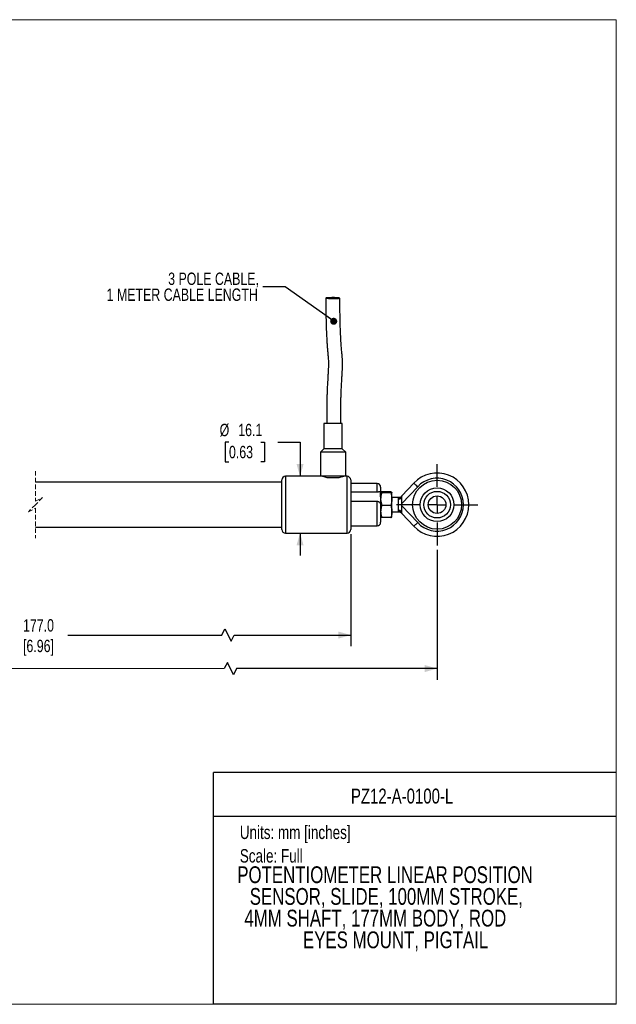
# Model space of a CAD drawing. Header units: millimetres. Extents: x 0 to 432, y 0 to 279.
# Tile 2 of 2: x 263 to 432, y 0 to 279. Entities that reach past the tile are written whole.
import ezdxf
from ezdxf.enums import TextEntityAlignment as Align

# ---------------------------------------------------------------- set-up
doc = ezdxf.new("R2010")
doc.units = ezdxf.units.MM
doc.linetypes.add('CENTERX2', pattern=[20.32, 12.7, -2.54, 2.54, -2.54])
doc.linetypes.add('HIDDEN', pattern=[1.905, 1.27, -0.635])
doc.layers.add('CENTER', color=40, linetype='CENTERX2')
doc.layers.add('DIMENSIONS', color=140, linetype='Continuous', lineweight=25)
doc.layers.add('TEXT', color=140, linetype='Continuous', lineweight=25)
doc.styles.add('SLDTEXTSTYLE0', font='TXT', dxfattribs={"width": 0.75})
doc.dimstyles.new('SLDDIMSTYLE2', dxfattribs={"dimtxt": 3.5, "dimasz": 3.5, "dimexe": 0, "dimexo": 0.0625, "dimgap": 0.875, "dimtad": 0, "dimtih": 1, "dimtoh": 1, "dimdec": 1, "dimrnd": 1e-09, "dimzin": 12, "dimdsep": 46, "dimtxsty": 'SLDTEXTSTYLE0', "dimsah": 1, "dimcen": 0.09, "dimadec": 0, "dimazin": 3, "dimtfac": 1, "dimtdec": 1, "dimtmove": 0, "dimatfit": 0, "dimfxl": 0, "dimfrac": 2, "dimtolj": 1, "dimtzin": 12, "dimarcsym": 0})
doc.dimstyles.new('SLDDIMSTYLE4', dxfattribs={"dimtxt": 0.18, "dimasz": 2, "dimexe": 0, "dimexo": 0.0625, "dimgap": 0, "dimtad": 0, "dimtih": 1, "dimtoh": 1, "dimdec": 0, "dimrnd": 1e-09, "dimzin": 0, "dimdsep": 46, "dimtxsty": 'Standard', "dimblk1": 'DOT', "dimblk2": 'DOT', "dimsah": 1, "dimcen": 0.09, "dimadec": 0, "dimazin": 0, "dimtfac": 2, "dimtdec": 0, "dimtofl": 0, "dimtmove": 0, "dimatfit": 3, "dimldrblk": 'DOT', "dimfxl": 0, "dimfrac": 2, "dimtolj": 1, "dimtzin": 0, "dimarcsym": 0})

# ---------------------------------------------------------------- blocks, each defined once
blk = doc.blocks.new('SW_NOTE_0')
at = {"layer": 'TEXT', "color": 0, "insert": (0, 4.91), "char_height": 3.81, "attachment_point": 1, "style": 'SLDTEXTSTYLE0'}
blk.add_mtext('Units: mm [inches]', dxfattribs=at)
blk = doc.blocks.new('SW_NOTE_0_1')
at = {"layer": 'TEXT', "color": 0, "insert": (0, 4.91), "char_height": 3.81, "attachment_point": 1, "style": 'SLDTEXTSTYLE0'}
blk.add_mtext('Scale: Full', dxfattribs=at)
blk = doc.blocks.new('Block3')
at = {"color": 140, "linetype": 'Continuous', "lineweight": 18}
blk.add_line((431.8, 0), (431.8, 65.76), dxfattribs=at)
at = {"layer": 'TEXT'}
for p, q in [((431.8, 65.76), (317.5, 65.76)), ((317.5, 0), (317.5, 65.76)), ((317.5, 53.39), (431.8, 53.39)), ((431.8, 0), (317.5, 0))]:
    blk.add_line(p, q, dxfattribs=at)
for name, p in [('SW_NOTE_0', (324.99, 45.8)), ('SW_NOTE_0_1', (324.99, 39.13))]:
    blk.add_blockref(name, p, dxfattribs=at)
at = {"layer": 'TEXT', "color": 140, "style": 'SLDTEXTSTYLE0', "width": 0.75}
for tag, height, p in [('AUTOATTR0', 4.23, (356.51, 55.71)), ('AUTOATTR1_0', 4.76, (324.27, 32.96)), ('AUTOATTR1_1', 4.76, (327.8, 26.81)), ('AUTOATTR1_2', 4.76, (326.28, 20.65)), ('AUTOATTR1_3', 4.76, (342.91, 14.49))]:
    blk.add_attdef(tag, text='', height=height, dxfattribs=at).set_placement(p, align=Align.BOTTOM_LEFT)
blk = doc.blocks.new('_D_4')
at = {"layer": 'DIMENSIONS'}
for p, q in [((321.91, 159.5), (320.84, 159.5)), ((320.84, 159.5), (320.84, 153.94)), ((330.96, 159.5), (332.03, 159.5)), ((332.03, 159.5), (332.03, 153.94)), ((335.73, 159.5), (342.08, 159.5)), ((342.08, 159.5), (342.08, 149.83)), ((320.84, 153.94), (321.91, 153.94)), ((332.03, 153.94), (330.96, 153.94)), ((342.08, 133.73), (342.08, 127.38))]:
    blk.add_line(p, q, dxfattribs=at)
for points in [[(342.08, 149.83), (343.08, 153.33), (341.08, 153.33)], [(342.08, 133.73), (341.08, 130.23), (343.08, 130.23)]]:
    blk.add_solid(points, dxfattribs=at)
at = {"layer": 'DIMENSIONS', "char_height": 3.5, "attachment_point": 1, "style": 'SLDTEXTSTYLE0'}
for s, insert in [('%%c', (319.27, 164.72)), ('16.1', (324.55, 164.72)), ('0.63', (321.91, 158.46))]:
    blk.add_mtext(s, dxfattribs=dict(at, insert=insert))
blk = doc.blocks.new('SW_NOTE_0_5')
at = {"layer": 'TEXT', "color": 0, "char_height": 3.5, "attachment_point": 3, "style": 'SLDTEXTSTYLE0'}
for s, insert in [('3 POLE CABLE,', (-1.12, 4.02)), ('1 METER CABLE LENGTH', (-1.43, -0.5))]:
    blk.add_mtext(s, dxfattribs=dict(at, insert=insert))
blk = doc.blocks.new('_Dot')
at = {"color": 0, "linetype": 'ByBlock', "lineweight": -2}
blk.add_line((-0.5, 0), (-1, 0), dxfattribs=at)
at = {"color": 0, "linetype": 'ByBlock', "const_width": 0.5}
blk.add_lwpolyline([(-0.25, 0, 1), (0.25, 0, 1)], format="xyb", close=True, dxfattribs=at)
blk = doc.blocks.new('SW_CENTERMARKSYMBOL_1')
at = {"layer": 'CENTER', "color": 0}
for p, q in [((0, 5.08), (0, 11.54)), ((-5.08, 0), (-11.54, 0)), ((0, 0), (-2.54, 0)), ((0, 0), (0, 2.54)), ((0, 0), (0, -2.54)), ((0, 0), (2.54, 0)), ((5.08, 0), (11.54, 0)), ((0, -5.08), (0, -11.54))]:
    blk.add_line(p, q, dxfattribs=at)

msp = doc.modelspace()

# ---------------------------------------------------------------- linework, layer by layer
at = {"color": 7, "linetype": 'Continuous', "lineweight": 18}
for p, q in [((0, 279.4), (431.8, 279.4)), ((431.8, 0), (431.8, 279.4)), ((0, 0), (431.8, 0))]:
    msp.add_line(p, q, dxfattribs=at)
for p, q in [((348.84598, 164.82701), (348.84598, 157.64123)), ((349.39475, 164.82701), (348.84598, 164.82701)), ((354.04598, 164.82701), (349.39475, 164.82701)), ((353.65605, 164.82701), (349.72341, 164.82701)), ((354.04598, 157.64123), (354.04598, 164.82701)), ((348.84598, 157.64123), (347.84598, 156.64123)), ((347.84598, 156.64123), (347.84598, 149.82701)), ((348.6058, 156.64123), (347.84598, 156.64123)), ((355.04598, 156.64123), (348.6058, 156.64123)), ((349.39475, 157.64123), (348.84598, 157.64123)), ((354.04598, 157.64123), (349.39475, 157.64123)), ((355.04598, 156.64123), (354.04598, 157.64123)), ((355.04598, 149.82701), (355.04598, 156.64123)), ((336.94599, 148.12701), (266.99648, 148.12701)), ((336.94599, 134.72701), (336.94599, 148.82701)), ((347.84598, 149.82701), (337.94599, 149.82701)), ((337.94599, 149.82701), (337.94599, 133.72701)), ((348.6058, 149.82701), (347.84598, 149.82701)), ((355.04598, 149.82701), (348.6058, 149.82701)), ((353.09522, 149.42701), (349.79675, 149.42701)), ((354.44599, 149.81203), (354.44599, 149.82701)), ((355.44599, 149.82701), (355.04598, 149.82701)), ((355.44599, 133.72701), (355.44599, 149.82701)), ((356.44599, 148.82701), (356.44599, 134.72701)), ((363.94598, 147.77701), (356.44599, 147.77701)), ((363.94598, 145.35826), (356.44599, 145.35826)), ((363.94598, 145.35826), (363.94598, 147.77701)), ((364.94598, 146.77701), (364.94598, 145.21497)), ((367.83338, 145.39629), (365.2586, 145.39629)), ((370.99599, 144.27701), (374.35401, 147.8974)), ((375.45378, 146.87733), (370.99599, 142.07127)), ((356.44599, 142.75218), (363.94598, 142.75218)), ((363.94598, 135.77701), (363.94598, 142.75218)), ((364.94598, 143.99871), (364.94598, 145.21497)), ((364.94598, 143.99871), (364.94598, 143.33445)), ((364.94598, 143.33445), (364.94598, 142.17911)), ((367.83338, 145.14409), (365.2586, 145.14409)), ((368.14598, 143.33445), (368.14598, 145.27019)), ((370.11471, 143.77701), (368.14598, 143.77701)), ((368.14598, 139.84127), (368.14598, 143.33445)), ((369.99599, 140.12131), (369.99599, 143.43271)), ((370.99599, 144.26056), (370.99599, 144.27701)), ((370.99599, 142.07127), (370.99599, 144.26056)), ((364.94598, 142.00035), (364.94598, 142.17911)), ((364.94598, 142.00035), (364.94598, 136.77701)), ((367.83338, 141.52481), (365.2586, 141.52481)), ((368.14598, 138.28383), (368.14598, 139.84127)), ((368.14598, 139.77701), (370.11471, 139.77701)), ((370.99599, 141.77701), (370.99599, 142.07127)), ((370.99599, 141.48275), (370.99599, 141.77701)), ((370.99599, 141.48275), (375.45378, 136.67669)), ((370.99599, 139.29346), (370.99599, 141.48275)), ((367.83338, 138.15773), (365.2586, 138.15773)), ((370.99599, 139.27701), (370.99599, 139.29346)), ((374.35401, 135.65663), (370.99599, 139.27701)), ((266.99648, 135.42701), (336.94599, 135.42701)), ((356.44599, 135.77701), (363.94598, 135.77701)), ((337.94599, 133.72701), (355.44599, 133.72701))]:
    msp.add_line(p, q)
at = {"color": 7, "linetype": 'HIDDEN', "lineweight": 18}
for p, q in [((266.99648, 151.30201), (266.99648, 142.77701)), ((266.99648, 142.77701), (268.99648, 143.77701)), ((268.99648, 143.77701), (266.99648, 141.77701)), ((266.99648, 141.77701), (264.99648, 139.77701)), ((264.99648, 139.77701), (266.99648, 140.77701)), ((266.99648, 140.77701), (266.99648, 132.25201))]:
    msp.add_line(p, q, dxfattribs=at)
at = {"flags": 128}
for points in [[(351.89498, 200.52727), (351.11626, 200.53043), (350.37742, 200.51476), (349.79092, 200.48264), (349.44606, 200.43895), (349.39534, 200.39036), (349.64649, 200.34425), (350.16125, 200.30765), (350.86127, 200.28613), (351.63998, 200.28297), (352.37882, 200.29864), (352.96533, 200.33076), (353.31019, 200.37444), (353.36091, 200.42304), (353.10977, 200.46915), (352.59501, 200.50575), (351.89498, 200.52727)], [(374.35401, 147.8974), (374.37516, 147.8778), (374.43773, 147.81975), (374.53937, 147.72549), (374.67613, 147.59863), (374.84278, 147.44405), (375.03292, 147.26769), (375.23923, 147.07634), (375.45378, 146.87733)], [(374.35401, 135.65663), (374.37516, 135.67622), (374.43773, 135.73427), (374.53937, 135.82854), (374.67613, 135.9554), (374.84278, 136.10997), (375.03292, 136.28633), (375.23923, 136.47769), (375.45378, 136.67669)]]:
    msp.add_lwpolyline(points, dxfattribs=at)
for radius in [6.95, 4.79166, 3.77492, 2.5]:
    msp.add_circle((380.95257, 141.77701), radius)
for centre, radius, start, end in [((337.94597, 148.82703), 0.99998, 89.9988456, 180.0010477), ((355.44598, 148.827), 1.00001, 0.0004098, 89.9996969), ((380.95257, 141.77701), 9.00001, 222.8469563, 137.1530437), ((380.95257, 141.77701), 7.5, 222.8470067, 137.1529933), ((363.94598, 146.777), 1.00001, 0.0004098, 89.9996969), ((370.07464, 144.3556), 0.92624, 265.1287597, 354.1104938), ((370.08258, 144.4319), 0.92645, 264.9360527, 350.3759901), ((370.07464, 139.19842), 0.92624, 5.8894669, 94.8714062), ((370.08258, 139.12213), 0.92645, 9.6239566, 95.064135), ((337.94597, 134.72699), 0.99998, 179.9990591, 270.0011544), ((355.44598, 134.72702), 1.00001, 270.0003031, 359.9994835), ((363.94598, 136.77702), 1.00001, 270.0003031, 359.9995902)]:
    msp.add_arc(centre, radius, start, end)
for points, knots in [([(349.37873, 200.40671), (349.38396, 199.44735), (349.39406, 197.59752), (349.43102, 194.94235), (349.49048, 192.55679), (349.5639, 190.49911), (349.64319, 188.80971), (349.72156, 187.47748), (349.7999, 186.36214), (349.88869, 185.31418), (349.99487, 184.20016), (350.09815, 182.97316), (350.14656, 181.51471), (350.08666, 180.03206), (350.00111, 178.50419), (349.90756, 176.97401), (349.80567, 175.15589), (349.73153, 173.41651), (349.68555, 171.81072), (349.66089, 170.40776), (349.65337, 168.89689), (349.66302, 167.3684), (349.68009, 166.00405), (349.69045, 165.17347), (349.69478, 164.82701)], [0, 0, 0, 0, 0.080817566, 0.155832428, 0.223689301, 0.281836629, 0.32927881, 0.366157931, 0.394255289, 0.423464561, 0.454751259, 0.488527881, 0.527180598, 0.577585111, 0.613458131, 0.656101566, 0.706725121, 0.766856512, 0.802752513, 0.842050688, 0.88505793, 0.930026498, 0.970811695, 1, 1, 1, 1]), ([(353.69297, 164.82701), (353.68862, 165.18746), (353.67838, 166.03707), (353.66101, 167.41229), (353.65138, 168.91944), (353.65908, 170.3837), (353.68276, 171.72722), (353.71766, 172.94646), (353.7701, 174.31141), (353.84287, 175.77302), (353.93257, 177.29473), (354.02812, 178.84961), (354.11101, 180.39463), (354.13625, 181.89384), (354.09256, 183.0836), (354.01389, 184.17335), (353.89969, 185.37153), (353.7641, 186.89511), (353.65408, 188.65965), (353.5581, 190.66127), (353.48261, 192.82534), (353.42534, 195.209), (353.39193, 197.76174), (353.38241, 199.50993), (353.37753, 200.40669)], [0, 0, 0, 0, 0.030365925, 0.071576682, 0.115857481, 0.157328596, 0.194923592, 0.229050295, 0.260077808, 0.309989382, 0.35232588, 0.388487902, 0.441220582, 0.482656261, 0.514745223, 0.541477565, 0.574685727, 0.616135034, 0.67032509, 0.723602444, 0.784943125, 0.852731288, 0.924456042, 1, 1, 1, 1]), ([(349.79675, 149.42701), (349.58397, 149.47782), (349.19339, 149.57107), (348.74627, 149.71715), (348.51033, 149.80347), (348.44599, 149.82701)], [0, 0, 0, 0, 0.465350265, 0.854189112, 1, 1, 1, 1]), ([(354.40553, 149.81202), (354.40684, 149.81251), (354.50586, 149.84902), (353.85608, 149.61402), (353.63512, 149.5582), (353.26095, 149.46728), (353.09522, 149.42701)], [0, 0, 0, 0, 0.00300329, 0.226966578, 0.657598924, 1, 1, 1, 1]), ([(364.94598, 145.21497), (364.93437, 145.26164), (364.90966, 145.36089), (364.71662, 145.41156), (364.50379, 145.39872), (364.25826, 145.37209), (364.0713, 145.35923), (363.97047, 145.35845), (363.94598, 145.35826)], [0, 0, 0, 0, 0.123018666, 0.261602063, 0.485869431, 0.72380792, 0.932928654, 1, 1, 1, 1]), ([(365.2586, 145.39629), (365.17856, 145.38477), (365.06202, 145.36798), (364.97366, 145.29352), (364.94598, 145.27019)], [0, 0, 0, 0, 0.686734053, 1, 1, 1, 1]), ([(367.83338, 145.39629), (367.91341, 145.38476), (368.02995, 145.36798), (368.1183, 145.29352), (368.14598, 145.27019)], [0, 0, 0, 0, 0.686720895, 1, 1, 1, 1]), ([(363.94598, 142.75218), (364.03496, 142.74263), (364.20871, 142.724), (364.47148, 142.58566), (364.69702, 142.3939), (364.88544, 142.19459), (364.93003, 142.05154), (364.94598, 142.00035)], [0, 0, 0, 0, 0.201843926, 0.394168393, 0.662122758, 0.879101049, 1, 1, 1, 1]), ([(364.94598, 145.27019), (364.94652, 145.26718), (364.96657, 145.15442), (365.11456, 145.14919), (365.2586, 145.14409)], [0, 0, 0, 0, 0.0267182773, 1, 1, 1, 1]), ([(365.2586, 145.14409), (365.17123, 144.8506), (364.99535, 144.2598), (364.96251, 143.64422), (364.94598, 143.33445)], [0, 0, 0, 0, 0.496776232, 1, 1, 1, 1]), ([(364.94598, 143.33445), (364.9463, 143.29156), (364.95078, 142.67854), (365.11027, 142.08076), (365.2586, 141.52481)], [0, 0, 0, 0, 0.06996165, 1, 1, 1, 1]), ([(368.14598, 145.27019), (368.14544, 145.26718), (368.12539, 145.15443), (367.97741, 145.14919), (367.83338, 145.14409)], [0, 0, 0, 0, 0.026719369, 1, 1, 1, 1]), ([(367.83338, 145.14409), (367.92075, 144.8506), (368.09661, 144.2598), (368.12945, 143.64422), (368.14598, 143.33445)], [0, 0, 0, 0, 0.4967752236, 1, 1, 1, 1]), ([(368.14598, 143.33445), (368.14567, 143.29156), (368.14119, 142.67854), (367.98171, 142.08076), (367.83338, 141.52481)], [0, 0, 0, 0, 0.069961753, 1, 1, 1, 1]), ([(369.99599, 143.43271), (369.99599, 143.43662), (369.99602, 143.46213), (369.99861, 143.48754), (370.0008, 143.50906)], [0, 0, 0, 0, 0.153155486, 1, 1, 1, 1]), ([(370.0008, 143.50906), (370.00428, 143.54425), (370.01178, 143.62013), (370.15469, 143.80928), (370.11743, 143.76182), (370.11471, 143.75835)], [0, 0, 0, 0, 0.444946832, 0.959473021, 1, 1, 1, 1]), ([(370.99505, 144.27754), (370.99234, 144.27274), (370.98564, 144.26089), (370.97223, 144.23912), (370.94684, 144.20032), (370.8877, 144.12075), (370.77719, 144.00629), (370.57896, 143.87206), (370.34768, 143.77957), (370.17709, 143.78782), (370.11471, 143.79084)], [0, 0, 0, 0, 0.01561269, 0.038549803, 0.07239424, 0.146910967, 0.319186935, 0.519389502, 0.824221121, 1, 1, 1, 1]), ([(365.2586, 141.52481), (365.21141, 141.38368), (365.02964, 140.84001), (364.98157, 140.26616), (364.94598, 139.84127)], [0, 0, 0, 0, 0.259591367, 1, 1, 1, 1]), ([(364.94598, 139.84127), (364.95068, 139.68804), (364.96827, 139.11444), (365.13581, 138.56234), (365.2586, 138.15773)], [0, 0, 0, 0, 0.267140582, 1, 1, 1, 1]), ([(367.83338, 141.52481), (367.88057, 141.38368), (368.06234, 140.84002), (368.1104, 140.26616), (368.14598, 139.84127)], [0, 0, 0, 0, 0.259591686, 1, 1, 1, 1]), ([(368.14598, 139.84127), (368.14129, 139.68804), (368.12372, 139.11444), (367.95617, 138.56234), (367.83338, 138.15773)], [0, 0, 0, 0, 0.267140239, 1, 1, 1, 1]), ([(370.0008, 140.04496), (370.00012, 140.04998), (369.99669, 140.07527), (369.9963, 140.10083), (369.99599, 140.12131)], [0, 0, 0, 0, 0.198615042, 1, 1, 1, 1]), ([(370.11471, 139.79567), (370.10944, 139.80221), (370.09971, 139.81433), (370.04624, 139.88915), (370.02251, 139.97054), (370.0008, 140.04496)], [0, 0, 0, 0, 0.091503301, 0.169315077, 1, 1, 1, 1]), ([(370.11457, 139.7665), (370.17201, 139.76875), (370.31181, 139.77425), (370.51403, 139.70797), (370.69702, 139.60793), (370.82714, 139.49845), (370.90777, 139.40719), (370.95166, 139.34641), (370.97279, 139.31402), (370.98476, 139.29439), (370.99162, 139.2829), (370.99482, 139.27706), (370.99511, 139.27653)], [0, 0, 0, 0, 0.161770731, 0.39367544, 0.589565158, 0.750182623, 0.87177643, 0.933228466, 0.9621527, 0.981163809, 0.998278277, 1, 1, 1, 1]), ([(365.2586, 138.15773), (365.17856, 138.16926), (365.06202, 138.18604), (364.97366, 138.26051), (364.94598, 138.28383)], [0, 0, 0, 0, 0.686734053, 1, 1, 1, 1]), ([(367.83338, 138.15773), (367.91341, 138.16926), (368.02995, 138.18604), (368.1183, 138.26051), (368.14598, 138.28383)], [0, 0, 0, 0, 0.686720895, 1, 1, 1, 1])]:
    msp.add_open_spline(points, degree=3, knots=knots)
at = {"layer": 'DIMENSIONS'}
for p, q in [((356.44598, 133.45701), (356.44598, 101.60201)), ((380.95257, 128.96701), (380.95257, 92.09698))]:
    msp.add_line(p, q, dxfattribs=at)
for points in [[(276.23471, 104.77701), (319.89825, 104.77701), (320.77325, 106.52701), (322.52325, 103.02701), (323.39825, 104.77701), (356.44598, 104.77701)], [(380.95257, 95.27198), (324.08746, 95.27198), (323.21246, 93.52198), (321.46246, 97.02198), (320.58746, 95.27198), (254.15569, 95.20768)]]:
    msp.add_lwpolyline(points, dxfattribs=at)
for points in [[(356.44598, 104.77701), (352.94598, 105.77701), (352.94598, 103.77701)], [(380.95257, 95.27198), (377.45257, 96.27198), (377.45257, 94.27198)]]:
    msp.add_solid(points, dxfattribs=at)

# ---------------------------------------------------------------- block references
at = {"color": 7, "linetype": 'Continuous'}
ref = msp.add_blockref('Block3', (0, 0), dxfattribs=at)
ref.add_attrib('AUTOATTR0', 'PZ12-A-0100-L', dxfattribs={"layer": 'TEXT', "height": 4.2333333, "style": 'SLDTEXTSTYLE0', "width": 0.75}).set_placement((356.50684, 55.70711), align=Align.BOTTOM_LEFT)
ref.add_attrib('AUTOATTR1_0', 'POTENTIOMETER LINEAR POSITION ', dxfattribs={"layer": 'TEXT', "height": 4.7625, "style": 'SLDTEXTSTYLE0', "width": 0.75}).set_placement((324.26553, 32.96333), align=Align.BOTTOM_LEFT)
ref.add_attrib('AUTOATTR1_1', 'SENSOR, SLIDE, 100MM STROKE, ', dxfattribs={"layer": 'TEXT', "height": 4.7625, "style": 'SLDTEXTSTYLE0', "width": 0.75}).set_placement((327.80432, 26.80515), align=Align.BOTTOM_LEFT)
ref.add_attrib('AUTOATTR1_2', '4MM SHAFT, 177MM BODY, ROD ', dxfattribs={"layer": 'TEXT', "height": 4.7625, "style": 'SLDTEXTSTYLE0', "width": 0.75}).set_placement((326.27967, 20.64698), align=Align.BOTTOM_LEFT)
ref.add_attrib('AUTOATTR1_3', 'EYES MOUNT, PIGTAIL', dxfattribs={"layer": 'TEXT', "height": 4.7625, "style": 'SLDTEXTSTYLE0', "width": 0.75}).set_placement((342.91203, 14.4888), align=Align.BOTTOM_LEFT)
at = {"layer": 'CENTER'}
msp.add_blockref('SW_CENTERMARKSYMBOL_1', (380.95257, 141.77701), dxfattribs=at)
at = {"layer": 'TEXT'}
msp.add_blockref('SW_NOTE_0_5', (331.54046, 203.61721), dxfattribs=at)

# ---------------------------------------------------------------- texts
at = {"layer": 'DIMENSIONS', "insert": (263.47863, 109.28021), "char_height": 3.5, "attachment_point": 1, "style": 'SLDTEXTSTYLE0'}
msp.add_mtext('177.0\\P[6.96]', dxfattribs=at)

# ---------------------------------------------------------------- dimensions: what is measured, and where the dimension line sits
at = {"layer": 'DIMENSIONS'}
dim = msp.add_linear_dim(base=(342.08297, 149.82701), p1=(337.94598, 133.72701), p2=(337.94598, 149.82701), angle=90, text='%%c<>', dimstyle='SLDDIMSTYLE2', dxfattribs=at)
dim.commit()
dim.dimension.update_dxf_attribs({"geometry": '_D_4', "text_midpoint": (342.08297, 159.4999), "dimtype": 160})

# ---------------------------------------------------------------- leaders
at = {"layer": 'TEXT'}
msp.add_leader([(351.62009, 193.80948), (337.89046, 203.61721), (331.54046, 203.61721)], dimstyle='SLDDIMSTYLE4', dxfattribs=at)

doc.saveas('drawing.dxf')
